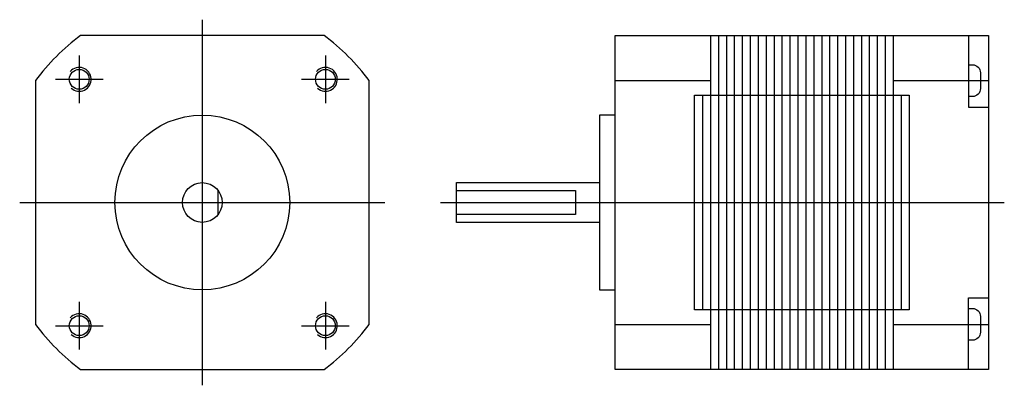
# Model space of a CAD drawing. Extents: x -23 to 101, y -23 to 23.
import ezdxf

# ---------------------------------------------------------------- set-up
doc = ezdxf.new("R2010")
doc.units = 0
doc.header["$LTSCALE"] = 2
doc.linetypes.add('CENTER', pattern=[0])
doc.layers.get('0').update_dxf_attribs({"linetype": 'CONTINUOUS'})
doc.layers.add('CENTER', color=1, linetype='CENTER')

msp = doc.modelspace()

# ---------------------------------------------------------------- linework, layer by layer
at = {"color": 0}
for p, q in [((64, 21), (64, 13.5)), ((65, 21), (65, -21)), ((66, 21), (66, -21)), ((67, 21), (67, -21)), ((68, 21), (68, -21)), ((69, 21), (69, -21)), ((70, 21), (70, -21)), ((71, 21), (71, -21)), ((72, 21), (72, -21)), ((73, 21), (73, -21)), ((74, 21), (74, -21)), ((75, 21), (75, -21)), ((76, 21), (76, -21)), ((77, 21), (77, -21)), ((78, 21), (78, -21)), ((79, 21), (79, -21)), ((80, 21), (80, -21)), ((81, 21), (81, -21)), ((82, 21), (82, -21)), ((83, 21), (83, -21)), ((84, 21), (84, -21)), ((85, 21), (85, -21)), ((86, 21), (86, -21)), ((87, 21), (87, 13.5)), ((52, 15.33), (64, 15.33)), ((87, 15.33), (99, 15.33)), ((63, 13.5), (63, -13.5)), ((64, 13.5), (64, -13.5)), ((87, 13.5), (87, -13.5)), ((88, 13.5), (88, -13.5)), ((2, -1.5), (2, 1.5)), ((64, -13.5), (64, -21)), ((87, -13.5), (87, -21)), ((52, -15.33), (64, -15.33)), ((87, -15.33), (99, -15.33))]:
    msp.add_line(p, q, dxfattribs=at)
msp.add_lwpolyline([(-15.33, -21), (15.33, -21, 0.07757), (21, -15.33), (21, 15.33, 0.07757), (15.33, 21), (-15.33, 21, 0.07757), (-21, 15.33), (-21, -15.33, 0.07757)], format="xyb", close=True, dxfattribs=at)
for points in [[(52, -21), (52, 21), (99, 21), (99, -21)], [(62, -13.5), (62, 13.5), (89, 13.5), (89, -13.5)]]:
    msp.add_lwpolyline(points, close=True, dxfattribs=at)
for points in [[(96.5, 21), (96.5, 12), (99, 12)], [(52, 11), (50, 11), (50, -11), (52, -11)], [(50, -2.5), (32, -2.5), (32, 2.5), (50, 2.5)], [(32, 1.5), (47, 1.5), (47, -1.5), (32, -1.5)], [(96.5, -21), (96.5, -12), (99, -12)]]:
    msp.add_lwpolyline(points, dxfattribs=at)
for points in [[(96.5, 17.33), (97, 17.33, -0.414214), (98, 16.33), (98, 14.33, -0.414214), (97, 13.33), (96.5, 13.33)], [(96.5, -13.33), (97, -13.33, -0.414214), (98, -14.33), (98, -16.33, -0.414214), (97, -17.33), (96.5, -17.33)]]:
    msp.add_lwpolyline(points, format="xyb", dxfattribs=at)
for centre, radius in [((-15.5, 15.5), 1.25), ((15.5, 15.5), 1.25), ((0, 0), 11), ((0, 0), 2.5), ((-15.5, -15.5), 1.25), ((15.5, -15.5), 1.25)]:
    msp.add_circle(centre, radius, dxfattribs=at)
for centre in [(-15.5, 15.5), (15.5, 15.5), (-15.5, -15.5), (15.5, -15.5)]:
    msp.add_arc(centre, 1.5, 227.9808, 139.0038, dxfattribs=at)
at = {"layer": 'CENTER', "color": 0}
for p, q in [((0, 23), (0, -23)), ((-15.5, 18.5), (-15.5, 12.5)), ((15.5, 18.5), (15.5, 12.5)), ((-18.5, 15.5), (-12.5, 15.5)), ((12.5, 15.5), (18.5, 15.5)), ((-23, 0), (23, 0)), ((30, 0), (101, 0)), ((-15.5, -12.5), (-15.5, -18.5)), ((15.5, -12.5), (15.5, -18.5)), ((-18.5, -15.5), (-12.5, -15.5)), ((12.5, -15.5), (18.5, -15.5))]:
    msp.add_line(p, q, dxfattribs=at)

doc.saveas('drawing.dxf')
